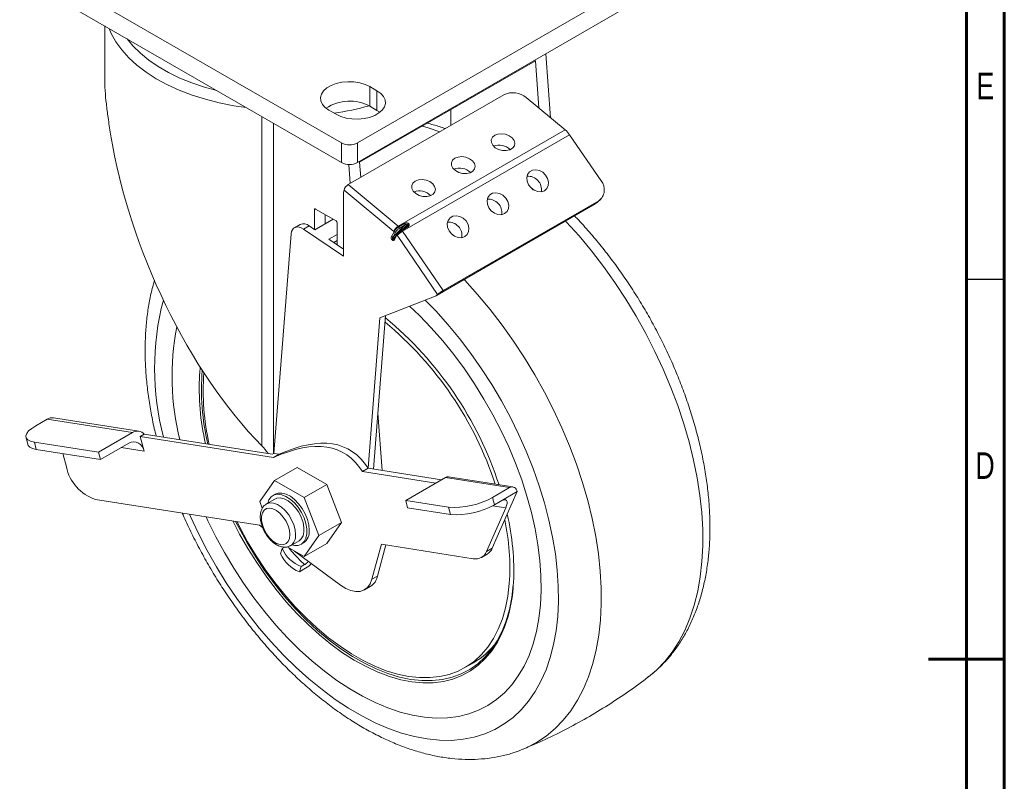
# Model space of a CAD drawing. Header units: inches. Extents: x 0.6 to 16.3, y 0.2 to 11.5.
# Tile 6 of 7: x 11.2 to 16.3, y 5.2 to 9.2. Entities that reach past the tile are written whole.
import ezdxf

# ---------------------------------------------------------------- set-up
doc = ezdxf.new("R2010")
doc.units = ezdxf.units.IN
doc.header["$MEASUREMENT"] = 0
doc.styles.add('SLDTEXTSTYLE0', font='TXT', dxfattribs={"width": 0.75})

msp = doc.modelspace()

# ---------------------------------------------------------------- linework, layer by layer
at = {"color": 7, "linetype": 'Continuous', "lineweight": 60}
for p, q in [((16.33858268, 11.49606299), (16.33858268, 0.19685039)), ((16.14173228, 11.2992126), (16.14173228, 0.39370079)), ((16.33858268, 5.84645669), (15.94488189, 5.84645669))]:
    msp.add_line(p, q, dxfattribs=at)
at = {"color": 7, "linetype": 'Continuous', "lineweight": 15}
for p, q in [((10.84796259, 9.70834381), (12.90151854, 8.5228512)), ((10.84796259, 9.60627621), (12.90151854, 8.4207836)), ((12.98401433, 8.5228512), (14.37465766, 9.32565251)), ((12.98401433, 8.4207836), (14.37465766, 9.22358491)), ((11.67381013, 9.12952458), (11.67381013, 8.86427026)), ((13.90705256, 8.9488718), (12.99576869, 8.42279883)), ((13.92476372, 8.70487772), (13.90705256, 8.9488718)), ((13.98602413, 8.65386719), (13.96196292, 8.98534131)), ((13.08566093, 8.79413681), (13.04883245, 8.81539744)), ((13.04883245, 8.81539744), (13.04883245, 8.71332984)), ((13.08566093, 8.79413681), (13.08566093, 8.69206921)), ((13.74351887, 8.77271395), (12.93623863, 8.30668099)), ((13.85997964, 8.75882235), (14.0612758, 8.59120636)), ((12.83670041, 8.69293622), (12.87352889, 8.6716756)), ((13.08566093, 8.69206921), (13.04883245, 8.71332984)), ((13.10077643, 8.6818724), (13.08566093, 8.69206921)), ((13.46901316, 8.61424517), (13.46901316, 8.69599704)), ((13.19507, 8.09115639), (14.0612758, 8.59120636)), ((14.08444601, 8.56535391), (13.21824021, 8.06530394)), ((14.08444601, 8.56535391), (14.24794108, 8.32594949)), ((12.90151854, 8.5228512), (12.90151854, 8.4207836)), ((12.98401433, 8.5228512), (12.98401433, 8.4207836)), ((12.93906838, 8.41098812), (12.94622155, 8.312444)), ((12.99576869, 8.42279883), (13.00146427, 8.34433495)), ((12.91219851, 8.26692909), (12.91474349, 8.27874781)), ((13.17357486, 8.06322321), (12.91474349, 8.27874781)), ((12.93623863, 8.30668099), (13.19507, 8.09115639)), ((12.91219851, 8.26692909), (12.91219851, 7.93536256)), ((14.23574627, 8.22350504), (13.42846602, 7.75747208)), ((14.21779871, 8.20688447), (14.23574627, 8.22350504)), ((14.22768981, 8.21416937), (14.24563737, 8.23078994)), ((12.76149383, 8.17700082), (12.76149383, 8.07458161)), ((12.8734524, 8.11917301), (12.76738639, 8.18040362)), ((14.21779871, 8.20688447), (13.43998125, 7.75786001)), ((14.22768981, 8.21416937), (14.21779871, 8.20688447)), ((12.85777385, 8.12765278), (12.76349295, 8.07322557)), ((12.81673655, 8.15191438), (12.81673655, 8.10396245)), ((12.85827994, 8.12793189), (12.85777385, 8.12765278)), ((12.6873433, 8.10048399), (12.65788052, 8.08347549)), ((12.73414228, 8.09313461), (12.7046795, 8.07612611)), ((12.91219851, 7.93536256), (12.7046795, 8.07612611)), ((12.76349295, 8.07322557), (12.73414228, 8.09313461)), ((12.87934496, 7.99464125), (12.87934496, 8.10896681)), ((13.16899535, 8.03670028), (13.23183592, 8.09765327)), ((13.19861703, 8.08806844), (13.22923662, 8.10574475)), ((13.23183592, 8.09765327), (13.20121632, 8.07997695)), ((13.24066852, 8.08959609), (13.21004893, 8.07191977)), ((13.2458897, 8.08716387), (13.21527011, 8.06948755)), ((13.24066852, 8.08959609), (13.24082261, 8.0896761)), ((12.64084246, 8.05112283), (12.55068473, 6.9131776)), ((12.83686962, 8.02345297), (12.87934496, 8.04797347)), ((12.91219851, 7.97235615), (12.83686962, 8.02345297)), ((12.86150182, 8.00674455), (12.87934496, 8.01704518)), ((13.16113223, 8.03849018), (13.17397777, 8.06288527)), ((13.16421239, 8.02018849), (13.16367834, 8.02078436)), ((13.1661191, 8.0238227), (13.16665315, 8.02322683)), ((13.18184089, 8.06109537), (13.16899535, 8.03670028)), ((13.17558288, 8.026309), (13.1750172, 8.02556192)), ((13.18842842, 8.05070409), (13.17558288, 8.026309)), ((13.18946513, 8.04560505), (13.17661959, 8.02120996)), ((13.40001982, 7.73729464), (13.189794, 8.0451265)), ((13.21824021, 8.06530394), (13.42846602, 7.75747208)), ((13.10125158, 7.61643862), (13.3928408, 7.73064641)), ((13.3928408, 7.73064641), (13.43998125, 7.75786001)), ((13.40001982, 7.73729464), (13.3928408, 7.73064641)), ((13.03945395, 6.83644655), (13.10125158, 7.61643862)), ((13.06722377, 6.83208701), (13.1302672, 7.62780327)), ((11.85110488, 7.02788379), (11.40812953, 7.09742574)), ((13.0901924, 7.12199048), (13.11174338, 6.82509795)), ((11.37505173, 7.09067665), (11.31612616, 7.05665964)), ((11.81802708, 7.02113469), (11.37505173, 7.09067665)), ((11.26583092, 6.99633009), (11.27590778, 6.95854212)), ((11.64125038, 6.91908368), (11.81802708, 7.02113469)), ((11.85756672, 7.00035522), (11.87913498, 7.01280631)), ((11.85756672, 7.00035522), (11.87772045, 6.92477927)), ((11.85756672, 7.00035522), (12.54971571, 6.89169591)), ((12.5427902, 6.90862019), (11.87913498, 7.01280631)), ((11.30901887, 6.97124014), (11.31909573, 6.93345217)), ((11.30901887, 6.97124014), (11.64125038, 6.91908368)), ((11.65132725, 6.8812957), (11.79864116, 6.96633821)), ((11.31909573, 6.93345217), (11.65132725, 6.8812957)), ((11.47505256, 6.84316933), (11.45673926, 6.91184374)), ((11.64125038, 6.91908368), (11.65132725, 6.8812957)), ((12.55068473, 6.9131776), (12.5427902, 6.90862019)), ((12.54971571, 6.89169591), (12.57917849, 6.90870442)), ((12.55068473, 6.9131776), (12.57917849, 6.90870442)), ((12.55420901, 6.77249298), (12.67206014, 6.84052699)), ((12.82515325, 6.75214822), (12.67206014, 6.84052699)), ((13.00999116, 6.81943804), (13.03945395, 6.83644655)), ((13.00999116, 6.81943804), (13.39143747, 6.75955543)), ((13.03945395, 6.83644655), (13.42090026, 6.77656393)), ((13.78951635, 6.73923868), (13.45728484, 6.79139515)), ((12.55420901, 6.77249298), (12.47766246, 6.66358097)), ((12.70730212, 6.68411421), (12.55420901, 6.77249298)), ((12.70730212, 6.68411421), (12.82515325, 6.75214822)), ((12.9016998, 6.55485744), (12.82515325, 6.75214822)), ((13.44074594, 6.7880206), (13.23450646, 6.66896108)), ((13.77297745, 6.73586413), (13.44074594, 6.7880206)), ((12.55813945, 6.7013309), (12.54635434, 6.6945275)), ((13.68365612, 6.42117195), (13.8125171, 6.71508466)), ((13.6845891, 6.68483862), (13.77297745, 6.73586413)), ((13.72412875, 6.66405915), (13.8125171, 6.71508466)), ((12.47568328, 6.5412579), (11.62610386, 6.67463194)), ((12.47766246, 6.66358097), (12.49113861, 6.62884759)), ((12.55677016, 6.67648482), (12.51257598, 6.65097206)), ((12.78384867, 6.48682343), (12.70730212, 6.68411421)), ((13.23450646, 6.66896108), (13.45599414, 6.6341901)), ((13.23450646, 6.66896108), (13.24458333, 6.63117311)), ((13.6845891, 6.68483862), (13.69466597, 6.64705065)), ((13.69466597, 6.64705065), (13.72412875, 6.66405915)), ((13.24458333, 6.63117311), (13.466071, 6.59640213)), ((13.466071, 6.59640213), (13.45599414, 6.6341901)), ((13.65419334, 6.40416344), (13.75335095, 6.63032719)), ((12.47568328, 6.5412579), (12.4926594, 6.52870272)), ((12.78384867, 6.48682343), (12.9016998, 6.55485744)), ((12.82515325, 6.44594542), (12.9016998, 6.55485744)), ((12.70730212, 6.37791141), (12.78384867, 6.48682343)), ((12.63756583, 6.43445985), (12.68176, 6.4599726)), ((12.69217582, 6.44192992), (12.70396093, 6.44873332)), ((12.70730212, 6.37791141), (12.82515325, 6.44594542)), ((13.10850424, 6.4419124), (13.05979448, 6.26011068)), ((13.13240468, 6.43816031), (13.08925726, 6.27711918)), ((13.58523114, 6.36707184), (13.10850424, 6.4419124)), ((12.58532809, 6.39229334), (12.59443259, 6.41939478)), ((12.59443259, 6.41939478), (12.60776622, 6.42709212)), ((12.62003656, 6.42828874), (12.70730212, 6.37791141)), ((12.65829176, 6.40620448), (12.89699803, 6.22966232)), ((13.62825024, 6.37388226), (13.65771302, 6.39089077)), ((13.65419334, 6.40416344), (13.68365612, 6.42117195)), ((12.71024312, 6.33622105), (12.69250529, 6.32598122)), ((12.68340079, 6.29887978), (12.69250529, 6.32598122)), ((12.68340079, 6.29887978), (12.71580985, 6.31758914)), ((13.05979448, 6.26011068), (13.08925726, 6.27711918)), ((13.02165837, 6.20585699), (13.05112115, 6.22286549)), ((13.5420492, 5.80227789), (13.58624337, 5.82779065))]:
    msp.add_line(p, q, dxfattribs=at)
at = {"color": 8, "linetype": 'Continuous', "lineweight": 15}
for p, q in [((12.48856512, 6.95287047), (12.48856512, 8.65917653)), ((12.54858375, 8.62452852), (12.54858375, 6.91196473)), ((13.8955235, 8.28056467), (13.88104587, 8.29302341)), ((12.76738734, 8.18040307), (12.76149383, 8.17700082)), ((13.24650916, 8.10179804), (13.2240218, 8.07998614)), ((13.22685843, 8.0816237), (13.24704321, 8.10120217)), ((13.18278649, 8.03998945), (13.1661191, 8.0238227)), ((13.16665315, 8.02322683), (13.18158768, 8.03771277)), ((11.87772045, 6.92477927), (11.75894979, 6.94342488)), ((13.75335095, 6.63032719), (13.68401948, 6.64121142)), ((13.79394489, 6.24444965), (13.79250507, 6.22380947)), ((13.79250507, 6.22380947), (13.79205069, 6.21836876))]:
    msp.add_line(p, q, dxfattribs=at)
at = {"color": 7, "linetype": 'Continuous', "lineweight": 30}
msp.add_line((16.33858268, 7.81496063), (16.14173228, 7.81496063), dxfattribs=at)
at = {"color": 8, "linetype": 'Continuous', "lineweight": 15, "flags": 128}
for points in [[(12.40667588, 8.70645018), (12.34286331, 8.71606195), (12.26816874, 8.7309555), (12.19591228, 8.74942763), (12.12660734, 8.77134711), (12.06074635, 8.79655817), (11.99879727, 8.8248817), (11.94120027, 8.85611645), (11.88836459, 8.89004048), (11.84066564, 8.92641275), (11.79844234, 8.96497484), (11.76199469, 9.00545273), (11.73158167, 9.04755884), (11.70741936, 9.09099398), (11.6964161, 9.11647443)], [(11.7895603, 9.06270343), (11.82013794, 9.02605632), (11.85862319, 8.98819644), (11.90253156, 8.9523571), (11.95154669, 8.91879651), (12.00531544, 8.88775647), (12.06345039, 8.85946063), (12.12553268, 8.83411287), (12.19111501, 8.81189582), (12.25459654, 8.79424372)], [(13.41137448, 8.58097108), (13.35056278, 8.6019288), (13.32116751, 8.61064756)], [(14.77075176, 6.35230284), (14.77494051, 6.43422046), (14.77453521, 6.51892746), (14.76953747, 6.60608954), (14.75996701, 6.69536272), (14.74586161, 6.78639467), (14.72727693, 6.87882614), (14.70428631, 6.97229234), (14.67698049, 7.06642439), (14.64546724, 7.16085081), (14.60987091, 7.25519894), (14.570332, 7.34909643), (14.52700655, 7.4421727), (14.48006553, 7.53406042), (14.42969421, 7.62439697), (14.37609138, 7.71282582), (14.31946859, 7.79899798), (14.26004929, 7.88257337), (14.19806799, 7.96322216), (14.13376931, 8.04062606), (14.06740699, 8.11447959), (14.06401056, 8.11810447)], [(13.21004893, 8.07191977), (13.21029982, 8.07204159), (13.21103611, 8.07219159), (13.21186201, 8.07209436), (13.21273914, 8.0717544), (13.21362678, 8.07118751), (13.2144837, 8.07042001), (13.21527011, 8.06948755)], [(13.53802302, 7.81445832), (13.54141945, 7.81083345), (13.60778177, 7.73697991), (13.67208045, 7.65957601), (13.73406175, 7.57892722), (13.79348104, 7.49535183), (13.85010384, 7.40917967), (13.90370667, 7.32075083), (13.95407799, 7.23041428), (14.001019, 7.13852655), (14.04434446, 7.04545028), (14.08388337, 6.9515528), (14.11947969, 6.85720467), (14.15099295, 6.76277825), (14.17829877, 6.66864619), (14.20128939, 6.57518), (14.21987407, 6.48274853), (14.23397947, 6.39171657), (14.24354993, 6.30244339), (14.24854767, 6.21528131), (14.24895296, 6.13057431), (14.24476422, 6.0486567), (14.23599797, 5.96985176), (14.2226888, 5.8944705), (14.20488924, 5.82281042), (14.18266955, 5.75515433), (14.1561174, 5.69176923), (14.12533759, 5.63290528), (14.0904516, 5.57879479), (14.05159709, 5.5296513), (14.00892742, 5.48566877), (13.96261098, 5.44702077), (13.91283056, 5.41385982), (13.85978262, 5.38631681), (13.84294151, 5.37903373)], [(14.02275404, 6.06724173), (14.02660514, 6.14486561), (14.02587794, 6.22525182), (14.02057561, 6.30804887), (14.01072134, 6.39289469), (13.99635821, 6.47941828), (13.97754903, 6.5672413), (13.95437606, 6.65597972), (13.92694061, 6.7452455), (13.89536266, 6.83464832), (13.8597803, 6.92379722), (13.82034911, 7.0123024), (13.77724151, 7.09977684), (13.73064601, 7.18583803), (13.68076635, 7.27010965), (13.62782065, 7.35222321), (13.57204042, 7.43181963), (13.51366957, 7.50855088), (13.45296336, 7.58208141), (13.39018723, 7.6520897), (13.33572801, 7.70827684)], [(12.16621506, 7.32328672), (12.16668475, 7.32935626), (12.16961633, 7.35956352)], [(12.51301812, 6.65122372), (12.51441514, 6.65197307), (12.53087673, 6.65662185), (12.54972084, 6.65512993), (12.56993158, 6.64757775), (12.59041938, 6.63437244), (12.61007974, 6.6162259), (12.62785277, 6.59411643), (12.64278031, 6.56923594), (12.65405762, 6.54292575), (12.66107673, 6.51660426), (12.66345925, 6.49169045)], [(12.11281374, 6.59822418), (12.1186544, 6.58501117), (12.15994638, 6.49697323), (12.20482246, 6.41015795), (12.25308643, 6.32494496), (12.30452723, 6.24170686), (12.35891994, 6.16080764), (12.4160267, 6.08260104), (12.4755978, 6.00742906), (12.53737274, 5.93562038), (12.60108142, 5.86748902), (12.66644524, 5.8033329), (12.73317838, 5.74343255), (12.80098904, 5.68804991), (12.86958069, 5.63742714), (12.93865341, 5.59178561), (13.00790516, 5.5513249), (13.07703312, 5.51622193), (13.145735, 5.4866302), (13.21371039, 5.4626791), (13.28066206, 5.44447337), (13.34629723, 5.43209261), (13.41032891, 5.42559097), (13.4724771, 5.42499687), (13.53247004, 5.43031292), (13.5900454, 5.44151586), (13.64495141, 5.4585567), (13.69694799, 5.48136095), (13.74580777, 5.50982886), (13.79131709, 5.54383597), (13.83327696, 5.58323357), (13.8715039, 5.62784938), (13.90583074, 5.67748831), (13.93610739, 5.7319333), (13.96220145, 5.79094628), (13.98399883, 5.8542692), (14.0014042, 5.92162516), (14.01434146, 5.99271963), (14.02275404, 6.06724173)], [(14.4942785, 5.75496817), (14.53491497, 5.78931492), (14.57758464, 5.83329745), (14.61643914, 5.88244094), (14.65132514, 5.93655143), (14.68210494, 5.99541538), (14.70865709, 6.05880047), (14.73087679, 6.12645656), (14.74867634, 6.19811664), (14.76198551, 6.2734979), (14.77075176, 6.35230284)], [(13.74680736, 6.0123421), (13.73507871, 5.98397806), (13.70989718, 5.93431693), (13.6806315, 5.88936609), (13.64744534, 5.84937693), (13.61052429, 5.81457308), (13.57007483, 5.78514917), (13.52632316, 5.76126977), (13.47951397, 5.74306841), (13.42990903, 5.73064688), (13.37778575, 5.72407465), (13.32343562, 5.72338847), (13.2671626, 5.72859218), (13.20928138, 5.73965668), (13.15011566, 5.7565201), (13.09233599, 5.77811031)]]:
    msp.add_lwpolyline(points, dxfattribs=at)
at = {"color": 7, "linetype": 'Continuous', "lineweight": 15, "flags": 128}
for points in [[(13.04883245, 8.81539744), (13.02446229, 8.82678996), (12.99652162, 8.83500851), (12.9662316, 8.83969388), (12.93491604, 8.84064132), (12.90394357, 8.8378094), (12.87466786, 8.8313219), (12.84836837, 8.82146235), (12.82619454, 8.80866167), (12.80911545, 8.7934793), (12.79787756, 8.77657879), (12.792972, 8.75869877), (12.79461318, 8.74062068), (12.80272937, 8.72313462), (12.81696585, 8.70700482), (12.83670041, 8.69293622)], [(12.87352889, 8.6716756), (12.89789905, 8.66028307), (12.92583972, 8.65206453), (12.95612974, 8.64737915), (12.9874453, 8.64643172), (13.01841777, 8.64926364), (13.04769348, 8.65575114), (13.07399297, 8.66561068), (13.0961668, 8.67841137), (13.11324589, 8.69359373), (13.12448378, 8.71049425), (13.12938934, 8.72837427), (13.12774816, 8.74645236), (13.11963197, 8.76393842), (13.10539549, 8.78006822), (13.08566093, 8.79413681)], [(13.69619638, 8.56286857), (13.68418461, 8.55263773), (13.67815064, 8.53962182), (13.67874832, 8.52523133), (13.68591289, 8.51102569), (13.69886796, 8.4985443), (13.71620965, 8.48913971), (13.73605871, 8.48383106), (13.7562642, 8.48319361), (13.77463652, 8.48729645), (13.78918477, 8.49569498), (13.7983324, 8.50747907), (13.80108813, 8.52137174), (13.79715334, 8.53586751), (13.78695442, 8.54939553), (13.77159658, 8.56048983), (13.75274408, 8.56794818), (13.73243988, 8.57096234), (13.71288426, 8.56920568), (13.69619638, 8.56286857)], [(13.4899569, 8.44380905), (13.47794514, 8.43357821), (13.47191116, 8.42056231), (13.47250884, 8.40617182), (13.47967341, 8.39196618), (13.49262848, 8.37948479), (13.50997017, 8.3700802), (13.52981924, 8.36477154), (13.55002472, 8.36413409), (13.56839705, 8.36823694), (13.58294529, 8.37663546), (13.59209292, 8.38841955), (13.59484866, 8.40231223), (13.59091386, 8.41680799), (13.58071494, 8.43033601), (13.5653571, 8.44143032), (13.5465046, 8.44888866), (13.5262004, 8.45190282), (13.50664479, 8.45014616), (13.4899569, 8.44380905)], [(13.95382538, 8.27541577), (13.93757655, 8.26991248), (13.91929054, 8.27056694), (13.90094891, 8.27730823), (13.88453926, 8.28940582), (13.87183984, 8.30554875), (13.86422682, 8.32398769), (13.8625252, 8.34272449), (13.86691936, 8.35972872), (13.87693314, 8.37315772), (13.89148138, 8.38155624), (13.90898756, 8.38401418), (13.92755462, 8.38026517), (13.94517051, 8.37071549), (13.9599263, 8.35639998), (13.97022295, 8.33886996), (13.97494467, 8.32002507), (13.97357979, 8.30190746), (13.9662762, 8.28648044), (13.95382538, 8.27541577)], [(13.28371742, 8.32474954), (13.27170566, 8.31451869), (13.26567168, 8.30150279), (13.26626936, 8.2871123), (13.27343393, 8.27290666), (13.28638901, 8.26042527), (13.30373069, 8.25102068), (13.32357976, 8.24571202), (13.34378524, 8.24507458), (13.36215757, 8.24917742), (13.37670581, 8.25757594), (13.38585345, 8.26936004), (13.38860918, 8.28325271), (13.38467439, 8.29774848), (13.37447546, 8.3112765), (13.35911762, 8.3223708), (13.34026512, 8.32982915), (13.31996093, 8.33284331), (13.30040531, 8.33108665), (13.28371742, 8.32474954)], [(13.7475859, 8.15635625), (13.73133708, 8.15085296), (13.71305106, 8.15150743), (13.69470943, 8.15824871), (13.67829978, 8.1703463), (13.66560036, 8.18648924), (13.65798734, 8.20492817), (13.65628572, 8.22366497), (13.66067988, 8.2406692), (13.67069366, 8.2540982), (13.6852419, 8.26249673), (13.70274809, 8.26495466), (13.72131514, 8.26120566), (13.73893104, 8.25165597), (13.75368682, 8.23734046), (13.76398347, 8.21981044), (13.76870519, 8.20096556), (13.76734031, 8.18284794), (13.76003672, 8.16742092), (13.7475859, 8.15635625)], [(13.54134642, 8.03729674), (13.5250976, 8.03179345), (13.50681158, 8.03244791), (13.48846995, 8.0391892), (13.47206031, 8.05128679), (13.45936088, 8.06742972), (13.45174787, 8.08586866), (13.45004624, 8.10460545), (13.4544404, 8.12160969), (13.46445418, 8.13503869), (13.47900243, 8.14343721), (13.49650861, 8.14589514), (13.51507566, 8.14214614), (13.53269156, 8.13259646), (13.54744734, 8.11828095), (13.55774399, 8.10075093), (13.56246571, 8.08190604), (13.56110083, 8.06378842), (13.55379725, 8.0483614), (13.54134642, 8.03729674)], [(12.7046795, 8.07612611), (12.69312875, 8.08264871), (12.68182454, 8.0864296), (12.67120126, 8.08732348), (12.66166717, 8.08529601), (12.65358866, 8.08042509), (12.64727618, 8.07289792), (12.64297232, 8.06300376), (12.64084246, 8.05112283)], [(13.20922703, 8.07103891), (13.2096873, 8.07165132), (13.21004893, 8.07191977)], [(13.93337037, 6.12802202), (13.93695027, 6.20217459), (13.93596793, 6.27906447), (13.93042805, 6.35832526), (13.920357, 6.43957923), (13.9058028, 6.52243918), (13.8868348, 6.60651024), (13.86354338, 6.69139177), (13.83603955, 6.77667928), (13.80445437, 6.86196633), (13.76893835, 6.94684649), (13.72966076, 7.03091526), (13.68680876, 7.11377202), (13.64058657, 7.19502193), (13.59121445, 7.27427778), (13.53892768, 7.35116189), (13.48397544, 7.42530787), (13.42661959, 7.49636237), (13.36713347, 7.5639868), (13.30580055, 7.6278589), (13.25495988, 7.67664209)], [(13.93337037, 6.12802202), (13.93695027, 6.20217459), (13.93596793, 6.27906447), (13.93042805, 6.35832526), (13.920357, 6.43957923), (13.9058028, 6.52243918), (13.8868348, 6.60651024), (13.86354338, 6.69139177), (13.83603955, 6.77667928), (13.80445437, 6.86196633), (13.76893835, 6.94684649), (13.72966076, 7.03091526), (13.68680876, 7.11377202), (13.64058657, 7.19502193), (13.59121445, 7.27427778), (13.53892768, 7.35116189), (13.48397544, 7.42530787), (13.42661959, 7.49636237), (13.36713347, 7.5639868), (13.30580055, 7.6278589), (13.25495988, 7.67664209)], [(11.31612616, 7.05665964), (11.29526246, 7.04305281), (11.27945636, 7.02930076), (11.26931528, 7.01593199), (11.26522895, 7.00346024), (11.26735439, 6.9923648), (11.27560992, 6.98307206), (11.28967829, 6.97593914), (11.30901887, 6.97124014)], [(11.31909573, 6.93345217), (11.29975516, 6.93815116), (11.28568678, 6.94528409), (11.27743125, 6.95457683), (11.27590778, 6.95854212)], [(12.51920928, 6.65480139), (12.52567614, 6.67225637), (12.53717217, 6.6876834), (12.55250677, 6.69752485), (12.57096292, 6.70132057), (12.59167763, 6.69889305), (12.61368229, 6.69035582), (12.635948, 6.67610805), (12.65743363, 6.65681597), (12.67713454, 6.63338165), (12.69412954, 6.60690085), (12.70762397, 6.57861178), (12.71698683, 6.54983721), (12.72178033, 6.52192261), (12.72178033, 6.49617323), (12.71698683, 6.47379308), (12.70762397, 6.45582864), (12.69412954, 6.4431199), (12.67713454, 6.43626111), (12.65743363, 6.43557298), (12.64419912, 6.43828917)], [(12.73416993, 6.51550235), (12.73175905, 6.54249256), (12.72463913, 6.57100429), (12.7131431, 6.59970434), (12.6978085, 6.62725076), (12.67935235, 6.65235548), (12.65863764, 6.67384466), (12.63663298, 6.69071346), (12.61436727, 6.70217314), (12.59288164, 6.70768784), (12.57318073, 6.70699971), (12.55813945, 6.7013309)], [(12.55677016, 6.67648482), (12.56648322, 6.68056982), (12.58425624, 6.682159), (12.6039166, 6.67760616), (12.6244044, 6.66715676), (12.64461514, 6.65137412), (12.66345925, 6.63110909), (12.67992084, 6.60745417), (12.69311247, 6.58168458), (12.70232296, 6.55518959), (12.70705578, 6.52939754), (12.70705578, 6.50569889), (12.70232296, 6.48537124), (12.69311247, 6.46951046), (12.68176, 6.4599726)], [(12.63399647, 6.49169045), (12.6316824, 6.51417898), (12.6248856, 6.53792625), (12.61403312, 6.56144011), (12.59980688, 6.58324312), (12.58310077, 6.6019653), (12.56496447, 6.61643027), (12.54653758, 6.62572915), (12.52897791, 6.62927765), (12.5133888, 6.62685281), (12.50074978, 6.61860698), (12.49185501, 6.60505829), (12.48726336, 6.58705805), (12.48726336, 6.56573728), (12.49185501, 6.54243564), (12.50074978, 6.51861727), (12.5133888, 6.49577874), (12.52897791, 6.4753551), (12.54653758, 6.45862964), (12.56496447, 6.44665328), (12.58310077, 6.44017853), (12.59980688, 6.43961224), (12.61403312, 6.44498998), (12.6248856, 6.45597384), (12.6316824, 6.47187368), (12.63399647, 6.49169045)], [(12.20003409, 6.5845316), (12.20943135, 6.56415828), (12.25052063, 6.48064575), (12.29508428, 6.39854349), (12.34290994, 6.31824277), (12.39376969, 6.24012624), (12.44742116, 6.16456618), (12.50360868, 6.09192265), (12.5620645, 6.02254184), (12.62251003, 5.95675438), (12.68465724, 5.89487377), (12.74820996, 5.83719491), (12.81286534, 5.78399266), (12.87831526, 5.73552056), (12.94424782, 5.69200959), (13.01034883, 5.65366711), (13.07630328, 5.62067583), (13.14179687, 5.59319297), (13.20651749, 5.57134951), (13.27015673, 5.55524954), (13.33241131, 5.54496977), (13.39298455, 5.5405592), (13.45158781, 5.54203884), (13.5079418, 5.54940165), (13.56177798, 5.56261254), (13.61283979, 5.58160855), (13.66088391, 5.60629916), (13.70568137, 5.6365667), (13.7470187, 5.67226693), (13.7846989, 5.71322974), (13.81854242, 5.75925991), (13.84838797, 5.81013808), (13.87409332, 5.8656218), (13.89553599, 5.92544667), (13.91261377, 5.98932759), (13.9252453, 6.05696014), (13.93337037, 6.12802202)], [(12.20003409, 6.5845316), (12.20943135, 6.56415828), (12.25052063, 6.48064575), (12.29508428, 6.39854349), (12.34290994, 6.31824277), (12.39376969, 6.24012624), (12.44742116, 6.16456618), (12.50360868, 6.09192265), (12.5620645, 6.02254184), (12.62251003, 5.95675438), (12.68465724, 5.89487377), (12.74820996, 5.83719491), (12.81286534, 5.78399266), (12.87831526, 5.73552056), (12.94424782, 5.69200959), (13.01034883, 5.65366711), (13.07630328, 5.62067583), (13.14179687, 5.59319297), (13.20651749, 5.57134951), (13.27015673, 5.55524954), (13.33241131, 5.54496977), (13.39298455, 5.5405592), (13.45158781, 5.54203884), (13.5079418, 5.54940165), (13.56177798, 5.56261254), (13.61283979, 5.58160855), (13.66088391, 5.60629916), (13.70568137, 5.6365667), (13.7470187, 5.67226693), (13.7846989, 5.71322974), (13.81854242, 5.75925991), (13.84838797, 5.81013808), (13.87409332, 5.8656218), (13.89553599, 5.92544667), (13.91261377, 5.98932759), (13.9252453, 6.05696014), (13.93337037, 6.12802202)], [(13.09233599, 5.77811031), (13.08999633, 5.77908812), (13.02925958, 5.80723453), (12.96824508, 5.84080193), (12.90729406, 5.8796026), (12.84674738, 5.92341955), (12.78694363, 5.97200773), (12.72821727, 6.02509542), (12.67089671, 6.08238574), (12.61530252, 6.14355828), (12.5617456, 6.20827096), (12.51052546, 6.27616187), (12.46192855, 6.34685133), (12.41622663, 6.41994403), (12.37367531, 6.4950312), (12.33887332, 6.56273546)], [(12.35291325, 6.56053136), (12.36901562, 6.52873146), (12.41054416, 6.45265784), (12.45536593, 6.37845912), (12.50322418, 6.3065603), (12.55384479, 6.2373732), (12.60693782, 6.17129414), (12.66219914, 6.1087016), (12.71931223, 6.04995411), (12.77794994, 5.99538817), (12.83777641, 5.94531633), (12.89844896, 5.90002539), (12.95962006, 5.85977477), (13.02093932, 5.82479504), (13.08205551, 5.79528654), (13.14261858, 5.7714183), (13.20228161, 5.75332705), (13.26070286, 5.74111639), (13.31754771, 5.73485627), (13.37249054, 5.73458256), (13.42521666, 5.74029681), (13.47542404, 5.7519663), (13.52282512, 5.76952419), (13.56714837, 5.7928699), (13.60813992, 5.82186971), (13.64556498, 5.85635752), (13.67920917, 5.89613578), (13.70887978, 5.94097665), (13.73440687, 5.99062328), (13.75564422, 6.0447913), (13.77247018, 6.10317044), (13.78478837, 6.16542631), (13.79252824, 6.23120231)], [(12.35931142, 6.55952692), (12.37433164, 6.529898), (12.41510512, 6.45520753), (12.45911194, 6.38235788), (12.50610005, 6.31176631), (12.55580029, 6.24383717), (12.60792798, 6.17895954), (12.66218455, 6.11750505), (12.71825922, 6.0598257), (12.77583079, 6.00625186), (12.83456951, 5.95709041), (12.89413892, 5.91262294), (12.95419782, 5.87310416), (13.01440218, 5.83876042), (13.07440717, 5.80978844), (13.13386909, 5.78635417), (13.19244734, 5.76859184), (13.24980639, 5.7566032), (13.30561769, 5.7504569), (13.35956157, 5.75018817), (13.41132902, 5.75579852), (13.46062355, 5.76725584), (13.50716279, 5.78449449), (13.55068016, 5.80741574), (13.59092641, 5.83588828), (13.62767101, 5.86974904), (13.66070349, 5.90880406), (13.68983464, 5.95282964), (13.7148976, 6.0015736), (13.73574881, 6.05475675), (13.75226885, 6.11207445), (13.76436307, 6.17319839), (13.77196222, 6.23777847)], [(12.89699803, 6.22966232), (12.92360481, 6.21279315), (12.95001197, 6.20159708), (12.975356, 6.19644022), (12.99880817, 6.19749118), (13.01960158, 6.20471562), (13.03705631, 6.21787727), (13.05060158, 6.23654578), (13.05979448, 6.26011068)]]:
    msp.add_lwpolyline(points, dxfattribs=at)
at = {"color": 7, "linetype": 'Continuous', "lineweight": 15}
for centre, radius, start, end in [((13.79087921, 8.67463869), 0.10891169, 50.61983852, 115.77579736), ((12.94364091, 8.52030967), 0.21982277, 61.41063478, 123.72774807), ((13.97945353, 8.49456396), 0.12662796, 33.98935629, 49.74708585), ((12.94276643, 8.60245935), 0.08965961, 242.60967224, 297.39032776), ((13.7187796, 8.43141987), 0.08082232, 44.45843534, 111.2371507), ((12.94276643, 8.50039175), 0.08965961, 242.60967224, 297.39032776), ((13.51254012, 8.31236036), 0.08082232, 44.45843534, 111.23715071), ((13.86981467, 8.28139384), 0.06913822, 350.49291631, 95.1103547), ((14.19468367, 8.28034111), 0.07011758, 305.8471428, 40.57596038), ((12.96143211, 8.26505704), 0.04865454, 121.18501456, 163.65698508), ((13.30630065, 8.19330084), 0.08082232, 44.45843534, 111.23715071), ((13.66357519, 8.16233433), 0.06913822, 350.49291629, 95.11035472), ((12.76508612, 8.17758354), 0.00363924, 50.79671476, 189.21403699), ((12.86655149, 8.10838463), 0.01280671, 2.60547849, 57.39452166), ((12.70485092, 8.05929135), 0.0447588, 49.12379244, 113.02636736), ((13.22026348, 8.04953245), 0.04865454, 121.18501456, 163.65698508), ((13.12576909, 8.00797163), 0.10826966, 47.71351945, 50.20244773), ((13.19374872, 8.08204131), 0.00774769, 344.54696559, 51.07104456), ((13.10213907, 7.98602562), 0.14058637, 34.3267628, 36.41789066), ((13.22436832, 8.09971763), 0.00774769, 344.54696559, 51.07104456), ((13.25937852, 8.08891826), 0.01820739, 121.31162253, 134.97682525), ((13.25984944, 8.08799606), 0.01839567, 120.58100758, 134.11926233), ((13.45733571, 8.04327481), 0.06913822, 350.4929163, 95.11035471), ((13.16624289, 8.04277507), 0.00666926, 219.97722997, 294.37509611), ((13.17510499, 8.01410465), 0.01323581, 132.75829647, 149.69060229), ((13.17563903, 8.01350878), 0.01323581, 132.75829647, 149.69060229), ((13.12642694, 8.00660232), 0.07368074, 49.80709615, 50.21602959), ((13.17908842, 8.06717016), 0.00666926, 219.97722997, 294.37509611), ((13.19161702, 8.04900495), 0.00361306, 119.2501013, 151.94767881), ((13.10788031, 7.98918581), 0.09919281, 34.33003819, 34.66544221), ((13.31162964, 7.90350284), 0.18681858, 119.99296771, 130.7046672), ((13.52185546, 7.59567098), 0.18681858, 119.99296771, 130.7046672), ((11.92976677, 6.16732771), 1.88129131, 18.05512385, 50.3831058), ((13.36632298, 7.3115801), 1.34345725, 168.95327136, 194.1185733), ((11.95787217, 6.18392607), 1.83187119, 18.11347879, 50.31806469), ((13.4330799, 7.24857092), 1.26906618, 176.6247807, 193.00556228), ((13.40484215, 7.24484032), 1.22905322, 175.38649567, 193.35159443), ((13.38843912, 7.23298269), 1.20382862, 175.36915525, 193.11021257), ((11.40101464, 7.04786345), 0.05007038, 81.83074406, 121.23358697), ((11.84352578, 6.97987865), 0.04849995, 42.75942123, 121.71855241), ((11.82396114, 6.91850123), 0.05412465, 6.66085624, 117.89214123), ((11.69790144, 6.89093879), 0.22791126, 192.09872169, 251.63772045), ((13.45372739, 6.766614), 0.02503519, 81.83074406, 121.23358697), ((13.78563744, 6.71194564), 0.02706233, 6.66085624, 117.89214123), ((13.48711776, 7.03490789), 0.40192465, 265.55877196, 299.42700639), ((13.49719462, 6.99711992), 0.40192465, 265.55877196, 299.42700639), ((12.51306315, 6.30292698), 1.28221591, 357.38603543, 13.28291131), ((12.56631787, 6.31824825), 1.20832681, 356.18150181, 11.96747817), ((12.66245581, 6.50773031), 0.07213404, 305.12687013, 6.18531026), ((12.75037674, 6.46738515), 0.18132798, 204.4640032, 248.32362733), ((12.75948124, 6.49448659), 0.18132798, 204.4640032, 248.32362733), ((13.59753823, 6.42684446), 0.06102647, 258.36547465, 338.1820564), ((13.62511955, 6.44506874), 0.06322648, 301.03111501, 337.79290034), ((12.64181137, 6.4399365), 0.14298479, 301.16650643, 316.55630854), ((13.00577736, 6.29526884), 0.08543011, 302.05753442, 347.73401144), ((13.04330529, 6.27481179), 0.75086983, 339.53995068, 355.68899923), ((13.38685723, 6.16922618), 0.39538975, 300.28340026, 323.57725266)]:
    msp.add_arc(centre, radius, start, end, dxfattribs=at)
at = {"color": 8, "linetype": 'Continuous', "lineweight": 15}
for centre, radius, start, end in [((12.63632729, 10.19340824), 1.53309805, 278.53337827, 285.44488029), ((13.24163854, 8.08495561), 0.00479049, 27.44950428, 99.80658472), ((13.17974691, 8.0245007), 0.00453972, 156.52626009, 226.45856201), ((13.19259245, 8.04889579), 0.00453972, 156.52626009, 226.45856201), ((13.32304398, 7.35452853), 1.39074151, 165.28065925, 194.89131441), ((12.60279288, 6.48465892), 0.06107251, 304.78022908, 6.61136463)]:
    msp.add_arc(centre, radius, start, end, dxfattribs=at)
at = {"color": 7, "linetype": 'Continuous', "lineweight": 15}
for centre, major_axis, ratio, start_param, end_param in [((12.61131013, 8.15460023), (-0.62099107, 1.4966478), 0.4692729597, 1.1032374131, 2.2862825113), ((13.16881673, 8.02588236), (0.07534279, 0.07833063), 0.6836957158, 6.2270975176, 6.2378502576), ((13.17050076, 8.02522521), (0.07566901, 0.08299911), 0.7106425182, 6.2060382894, 6.2167910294), ((13.16860889, 8.03014801), (-0.0025054, 0.0124202), 0.6922971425, 0.7042730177, 2.2750693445), ((13.17273368, 8.0325292), (0.00608097, 0.00916923), 0.4967882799, 1.4422923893, 3.0130887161), ((13.16914293, 8.02955214), (-0.0025054, 0.0124202), 0.6922971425, 2.2750693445, 3.8458656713), ((12.47492679, 6.81934494), (-0.06899901, 0.1662942), 0.4692729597, 5.0988071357, 5.4278751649), ((13.69442538, 6.59631019), (0.06151671, 0.07309743), 0.3266736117, 5.4460091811, 7.0168055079)]:
    msp.add_ellipse(centre, major_axis=major_axis, ratio=ratio, start_param=start_param, end_param=end_param, dxfattribs=at)
at = {"color": 8, "linetype": 'Continuous', "lineweight": 15}
msp.add_ellipse((13.17326772, 8.03193333), major_axis=(0.00608097, 0.00916923), ratio=0.4967882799, start_param=3.0130887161, end_param=4.2981488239, dxfattribs=at)
at = {"color": 7, "linetype": 'Continuous', "lineweight": 15}
for points, knots in [([(11.70446874, 8.56901502), (11.69993926, 8.59749176), (11.69156887, 8.65011617), (11.68191368, 8.72573178), (11.67514096, 8.79644912), (11.67447127, 8.84149293), (11.67413255, 8.86427592)], [0, 0, 0, 0, 0.27896470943, 0.51552096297, 0.75495228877, 1, 1, 1, 1]), ([(13.44010445, 8.59755654), (13.42980753, 8.60123048), (13.39850122, 8.6124006), (13.36729912, 8.62005433), (13.34635966, 8.62519068)], [0, 0, 0, 0, 0.3289089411, 1, 1, 1, 1]), ([(14.49355127, 5.75531472), (14.50209129, 5.76169669), (14.52721402, 5.78047096), (14.56527068, 5.81673034), (14.60776174, 5.86355453), (14.64647604, 5.91503222), (14.6815166, 5.97075668), (14.71269331, 6.03069796), (14.7398828, 6.09468777), (14.76294145, 6.16254176), (14.78174407, 6.23401861), (14.79618814, 6.30883008), (14.80386434, 6.36847544), (14.80822891, 6.41725577), (14.81145032, 6.46681172), (14.81297832, 6.53664723), (14.8103415, 6.62118854), (14.80331776, 6.7073928), (14.79197588, 6.79495688), (14.77639827, 6.88357036), (14.75667748, 6.97292993), (14.73291481, 7.06273713), (14.70521957, 7.1526966), (14.67370878, 7.24251502), (14.63850712, 7.33190058), (14.59974683, 7.42056293), (14.55756774, 7.50821348), (14.51211693, 7.59456568), (14.46354901, 7.67933671), (14.41202497, 7.76224236), (14.35771808, 7.84301462), (14.30078659, 7.92134714), (14.24147048, 7.99710515), (14.17972235, 8.0695488), (14.13576739, 8.11875856), (14.11197728, 8.14268849), (14.11001503, 8.14466228)], [0, 0, 0, 0, 0.0152855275, 0.0449664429, 0.0748077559, 0.1048988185, 0.1353075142, 0.1660747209, 0.1972113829, 0.2286993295, 0.2604962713, 0.2925441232, 0.3247786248, 0.3345538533, 0.3519548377, 0.384409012, 0.4168660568, 0.4493176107, 0.4817435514, 0.5141326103, 0.5464794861, 0.5787831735, 0.6110456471, 0.6432708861, 0.6754641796, 0.7076316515, 0.7397799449, 0.7719160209, 0.8040470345, 0.8361802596, 0.8683208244, 0.9004758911, 0.9326528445, 0.9648590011, 0.9971014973, 1, 1, 1, 1]), ([(13.19861703, 8.08806844), (13.19626995, 8.0867135), (13.19377867, 8.08499414), (13.18877183, 8.08101893), (13.18627922, 8.0787757), (13.1794514, 8.07183031), (13.17575586, 8.0668738), (13.17397777, 8.06288527)], [0, 0, 0, 0, 0.25, 0.25, 0.5, 0.5, 1, 1, 1, 1]), ([(13.18184089, 8.06109537), (13.18336608, 8.06399187), (13.18630478, 8.06767355), (13.19343948, 8.07463995), (13.19760572, 8.0778926), (13.20121632, 8.07997695)], [0, 0, 0, 0, 0.5, 0.5, 1, 1, 1, 1]), ([(13.18946513, 8.04560505), (13.19164993, 8.04914222), (13.19563031, 8.053766), (13.2027596, 8.06041143), (13.20531136, 8.06256793), (13.210434, 8.06645672), (13.21292206, 8.06813206), (13.21527011, 8.06948755)], [0, 0, 0, 0, 0.5, 0.5, 0.75, 0.75, 1, 1, 1, 1]), ([(13.20922703, 8.07103891), (13.20561739, 8.06895511), (13.2014529, 8.06570499), (13.19430684, 8.05872664), (13.19137638, 8.05505306), (13.18985159, 8.05215733)], [0, 0, 0, 0, 0.5, 0.5, 1, 1, 1, 1]), ([(13.24991628, 8.10447381), (13.24862595, 8.10589188), (13.24685252, 8.10691901), (13.2430896, 8.10815474), (13.24113027, 8.10838515), (13.23738491, 8.10834973), (13.23555469, 8.1080801), (13.23218729, 8.10718001), (13.23063871, 8.10655416), (13.22923662, 8.10574475)], [0, 0, 0, 0, 0.25, 0.25, 0.5, 0.5, 0.75, 0.75, 1, 1, 1, 1]), ([(13.23183592, 8.09765327), (13.23393148, 8.09920504), (13.2362467, 8.10053422), (13.23999668, 8.10200683), (13.24130481, 8.10241726), (13.24332724, 8.10269355), (13.24402493, 8.10272902), (13.24536864, 8.10253891), (13.24605399, 8.10229015), (13.24650916, 8.10179804)], [0, 0, 0, 0, 0.5, 0.5, 0.75, 0.75, 0.875, 0.875, 1, 1, 1, 1]), ([(13.24237882, 8.09109695), (13.24210915, 8.09075652), (13.24152318, 8.09001681), (13.24061036, 8.08955198), (13.24011763, 8.08930107)], [0, 0, 0, 0, 0.4602173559, 1, 1, 1, 1]), ([(13.2458897, 8.08716387), (13.24869115, 8.08878111), (13.25086034, 8.09120636), (13.25254132, 8.0956808), (13.25282242, 8.09731061), (13.2524461, 8.10068664), (13.25176019, 8.10239481), (13.25049052, 8.10383309)], [0, 0, 0, 0, 0.5, 0.5, 0.75, 0.75, 1, 1, 1, 1]), ([(11.93281448, 7.81078348), (11.93021183, 7.80254202), (11.92027253, 7.77106852), (11.90759469, 7.71316321), (11.89476576, 7.63720108), (11.88668781, 7.55816254), (11.88299394, 7.47664984), (11.88376991, 7.39294491), (11.88896857, 7.30741006), (11.89845484, 7.22038566), (11.91244834, 7.13215104), (11.92654588, 7.05962596), (11.93743934, 7.01640872), (11.94078701, 7.00312766)], [0, 0, 0, 0, 0.0357632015, 0.1365769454, 0.2380986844, 0.3401256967, 0.442471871, 0.5449822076, 0.6475241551, 0.7500072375, 0.8523861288, 0.9546368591, 1, 1, 1, 1]), ([(12.51337391, 6.65094678), (12.50908451, 6.64827158), (12.49974553, 6.64244708), (12.4896685, 6.62809436), (12.48273366, 6.61023543), (12.47992559, 6.58928231), (12.48135936, 6.56588176), (12.48712761, 6.54107332), (12.49690451, 6.51623121), (12.510168, 6.49256299), (12.5263338, 6.4711084), (12.54479395, 6.45280407), (12.56493777, 6.43853721), (12.58535422, 6.42950034), (12.6049298, 6.4261153), (12.62273808, 6.42733549), (12.63268937, 6.43244259), (12.63741242, 6.4348665)], [0, 0, 0, 0, 0.0530469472, 0.1154949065, 0.1792312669, 0.2464429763, 0.3166567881, 0.3878786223, 0.4589046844, 0.5297620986, 0.6007577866, 0.6721703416, 0.7444035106, 0.8177252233, 0.88268509, 0.9443203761, 1, 1, 1, 1]), ([(12.07616787, 6.60397715), (12.07740223, 6.60101774), (12.09099866, 6.56842013), (12.12028151, 6.50691951), (12.1640837, 6.4199276), (12.21143854, 6.33447352), (12.26171861, 6.25074477), (12.31488327, 6.16904614), (12.37072654, 6.08964498), (12.4290804, 6.01281047), (12.48976158, 5.93880217), (12.55258615, 5.86787359), (12.61736622, 5.80027123), (12.68391156, 5.73623477), (12.75202958, 5.67599731), (12.82152529, 5.61978597), (12.89220052, 5.56782267), (12.96385233, 5.52032502), (13.03627029, 5.47750709), (13.10922838, 5.43958167), (13.18247705, 5.40675867), (13.25574067, 5.3792377), (13.32871682, 5.35719908), (13.40107785, 5.34079273), (13.47247102, 5.33012925), (13.54253391, 5.32525918), (13.61089656, 5.32619783), (13.67725294, 5.33280741), (13.74118121, 5.34523925), (13.79646577, 5.36058495), (13.82930501, 5.37410575), (13.84257711, 5.37957023)], [0, 0, 0, 0, 0.00360573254, 0.03971684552, 0.07581091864, 0.11189590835, 0.14797993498, 0.18406988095, 0.22017262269, 0.25629646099, 0.29244965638, 0.32864032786, 0.36487628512, 0.40116475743, 0.43751197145, 0.47392251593, 0.51039841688, 0.54693783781, 0.58353333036, 0.62016961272, 0.65681485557, 0.69342052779, 0.72992833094, 0.76626621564, 0.80235331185, 0.83810918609, 0.8734662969, 0.90838268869, 0.94285126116, 0.97690311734, 1, 1, 1, 1]), ([(12.73041636, 6.35286265), (12.72873612, 6.35104379), (12.72387795, 6.34578484), (12.71669195, 6.34019087), (12.71179784, 6.33717812), (12.71024312, 6.33622105)], [0, 0, 0, 0, 0.265116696, 0.7665475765, 1, 1, 1, 1]), ([(13.84291715, 5.37979974), (13.86639572, 5.38942835), (13.92995659, 5.41549482), (14.03097843, 5.46399843), (14.14575553, 5.52453694), (14.25736283, 5.5901405), (14.36528768, 5.6607415), (14.44422302, 5.71599659), (14.48596402, 5.74905145), (14.49415667, 5.75553924)], [0, 0, 0, 0, 0.1010096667, 0.2734520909, 0.4454705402, 0.6170082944, 0.7880060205, 0.9583912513, 1, 1, 1, 1])]:
    msp.add_open_spline(points, degree=3, knots=knots, dxfattribs=at)
at = {"color": 8, "linetype": 'Continuous', "lineweight": 15}
for points, knots in [([(13.24704321, 8.10120217), (13.24719604, 8.10097881), (13.24747767, 8.1005672), (13.24761991, 8.09980795), (13.24760285, 8.09902711), (13.24739052, 8.09799096), (13.24692709, 8.09678358), (13.24605826, 8.09517757), (13.24479653, 8.09342042), (13.2435512, 8.09196825), (13.24275374, 8.0912258), (13.24256683, 8.09105179)], [0, 0, 0, 0, 0.066830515, 0.1231590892, 0.1933228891, 0.2657785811, 0.3919773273, 0.5206703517, 0.7270497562, 0.9360271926, 1, 1, 1, 1]), ([(12.71024312, 6.33622105), (12.69194546, 6.35427336), (12.66338647, 6.38244941), (12.638283, 6.41225357), (12.62926324, 6.42296229)], [0, 0, 0, 0, 0.6406970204, 1, 1, 1, 1])]:
    msp.add_open_spline(points, degree=3, knots=knots, dxfattribs=at)
at = {"color": 7, "linetype": 'Continuous', "lineweight": 15}
for points in [[(12.57917849, 6.90870442), (12.79315615, 7.00466608), (12.9465813, 6.98058013), (13.03945395, 6.83644655)], [(12.54971571, 6.89169591), (12.76369336, 6.98765758), (12.91711852, 6.96357162), (13.00999116, 6.81943804)]]:
    msp.add_open_spline(points, degree=3, dxfattribs=at)

# ---------------------------------------------------------------- texts
at = {"color": 7, "linetype": 'Continuous', "lineweight": 0, "char_height": 0.13779528, "attachment_point": 2, "style": 'SLDTEXTSTYLE0'}
for s, insert in [('E', (16.24039671, 8.88721171)), ('D', (16.23857857, 6.91870778))]:
    msp.add_mtext(s, dxfattribs=dict(at, insert=insert))

doc.saveas('drawing.dxf')
